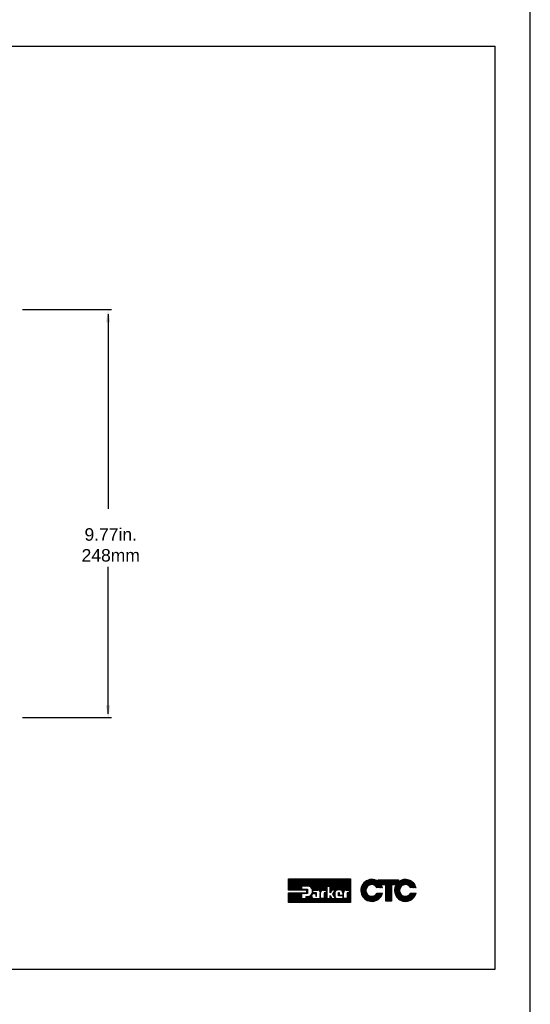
# Model space of a CAD drawing. Extents: x 183.7 to 238, y -64.4 to 9.5.
# Tile 12 of 18: x 225.7 to 238, y -40.7 to -17.1. Entities that reach past the tile are written whole.
import ezdxf

# ---------------------------------------------------------------- set-up
doc = ezdxf.new("R2010")
doc.units = 0
doc.header["$LTSCALE"] = 1.87
doc.header["$MEASUREMENT"] = 0
doc.layers.get('0').update_dxf_attribs({"linetype": 'CONTINUOUS'})
for name, color, linetype in [('dim', 5, 'CONTINUOUS'), ('prod', 6, 'CONTINUOUS'), ('UNIT', 7, 'CONTINUOUS')]:
    doc.layers.add(name, color=color, linetype=linetype)
doc.styles.add('Arial', font='ARIAL.TTF', dxfattribs={"height": 0.3})

msp = doc.modelspace()

# ---------------------------------------------------------------- linework, layer by layer
at = {"linetype": 'Continuous'}
for p, q in [((211.482, -17.711), (237.15, -17.711)), ((237.15, -39.871), (237.15, -17.711)), ((211.482, -39.871), (237.15, -39.871))]:
    msp.add_line(p, q, dxfattribs=at)
at = {"layer": 'dim', "linetype": 'Continuous'}
for p, q in [((227.95, -24.046), (225.816, -24.046)), ((227.868, -24.146), (227.868, -28.823)), ((227.868, -33.74), (227.868, -30.213)), ((227.95, -33.84), (225.816, -33.84))]:
    msp.add_line(p, q, dxfattribs=at)
for points in [[(227.818, -24.346), (227.918, -24.346), (227.868, -24.046)], [(227.818, -33.54), (227.918, -33.54), (227.868, -33.84)]]:
    msp.add_solid(points, dxfattribs=at)
at = {"layer": 'prod', "flags": 128}
msp.add_lwpolyline([(183.703, -64.355), (237.996, -64.355), (237.996, 9.533), (183.703, 9.533)], close=True, dxfattribs=at)
at = {"layer": 'UNIT'}
for p, q in [((232.199, -37.967), (232.466, -37.7)), ((232.199, -37.957), (232.456, -37.7)), ((232.199, -37.947), (232.446, -37.7)), ((232.199, -37.937), (232.436, -37.7)), ((232.199, -37.927), (232.426, -37.7)), ((232.199, -37.917), (232.416, -37.7)), ((232.199, -37.907), (232.406, -37.7)), ((232.199, -37.897), (232.396, -37.7)), ((232.199, -37.887), (232.386, -37.7)), ((232.199, -37.877), (232.376, -37.7)), ((232.199, -37.867), (232.366, -37.7)), ((232.199, -37.857), (232.356, -37.7)), ((232.199, -37.847), (232.346, -37.7)), ((232.199, -37.837), (232.336, -37.7)), ((232.199, -37.827), (232.326, -37.7)), ((232.199, -37.817), (232.316, -37.7)), ((232.199, -37.807), (232.306, -37.7)), ((232.199, -37.797), (232.296, -37.7)), ((232.199, -37.787), (232.286, -37.7)), ((232.199, -37.776), (232.275, -37.7)), ((232.199, -37.766), (232.265, -37.7)), ((232.199, -37.756), (232.255, -37.7)), ((232.199, -37.746), (232.245, -37.7)), ((232.199, -37.736), (232.235, -37.7)), ((232.199, -37.726), (232.225, -37.7)), ((232.199, -37.716), (232.215, -37.7)), ((232.199, -37.706), (232.205, -37.7)), ((232.199, -37.972), (232.199, -37.7)), ((232.199, -37.7), (233.681, -37.7)), ((232.204, -37.972), (232.476, -37.7)), ((232.214, -37.972), (232.486, -37.7)), ((232.224, -37.972), (232.496, -37.7)), ((232.234, -37.972), (232.506, -37.7)), ((232.244, -37.972), (232.517, -37.7)), ((232.254, -37.972), (232.527, -37.7)), ((232.264, -37.972), (232.537, -37.7)), ((232.274, -37.972), (232.547, -37.7)), ((232.284, -37.972), (232.557, -37.7)), ((232.294, -37.972), (232.567, -37.7)), ((232.304, -37.972), (232.577, -37.7)), ((232.314, -37.972), (232.587, -37.7)), ((232.324, -37.972), (232.597, -37.7)), ((232.334, -37.972), (232.607, -37.7)), ((232.344, -37.972), (232.617, -37.7)), ((232.355, -37.972), (232.627, -37.7)), ((232.365, -37.972), (232.637, -37.7)), ((232.375, -37.972), (232.647, -37.7)), ((232.385, -37.972), (232.657, -37.7)), ((232.395, -37.972), (232.667, -37.7)), ((232.405, -37.972), (232.677, -37.7)), ((232.415, -37.972), (232.687, -37.7)), ((232.516, -37.881), (232.697, -37.7)), ((232.526, -37.881), (232.707, -37.7)), ((232.536, -37.881), (232.717, -37.7)), ((232.546, -37.881), (232.727, -37.7)), ((232.556, -37.881), (232.737, -37.7)), ((232.566, -37.881), (232.748, -37.7)), ((232.576, -37.881), (232.758, -37.7)), ((232.586, -37.881), (232.768, -37.7)), ((232.596, -37.881), (232.778, -37.7)), ((232.606, -37.881), (232.788, -37.7)), ((232.616, -37.881), (232.798, -37.7)), ((232.626, -37.881), (232.808, -37.7)), ((232.636, -37.881), (232.818, -37.7)), ((232.646, -37.881), (232.828, -37.7)), ((232.656, -37.881), (232.838, -37.7)), ((232.666, -37.881), (232.848, -37.7)), ((232.675, -37.882), (232.858, -37.7)), ((232.684, -37.884), (232.868, -37.7)), ((232.693, -37.885), (232.878, -37.7)), ((232.701, -37.887), (232.888, -37.7)), ((232.707, -37.89), (232.898, -37.7)), ((232.714, -37.894), (232.908, -37.7)), ((232.721, -37.897), (232.918, -37.7)), ((232.727, -37.901), (232.928, -37.7)), ((232.732, -37.906), (232.938, -37.7)), ((232.737, -37.911), (232.948, -37.7)), ((232.743, -37.915), (232.958, -37.7)), ((232.747, -37.921), (232.968, -37.7)), ((232.751, -37.927), (232.978, -37.7)), ((232.755, -37.934), (232.989, -37.7)), ((232.758, -37.94), (232.999, -37.7)), ((232.761, -37.948), (233.009, -37.7)), ((232.763, -37.955), (233.019, -37.7)), ((232.765, -37.963), (233.029, -37.7)), ((232.768, -37.971), (233.039, -37.7)), ((232.77, -37.979), (233.049, -37.7)), ((232.786, -37.972), (233.059, -37.7)), ((232.796, -37.972), (233.069, -37.7)), ((232.806, -37.972), (233.079, -37.7)), ((232.816, -37.972), (233.089, -37.7)), ((232.827, -37.972), (233.099, -37.7)), ((232.837, -37.972), (233.109, -37.7)), ((232.847, -37.972), (233.119, -37.7)), ((232.857, -37.972), (233.129, -37.7)), ((232.867, -37.972), (233.139, -37.7)), ((232.877, -37.972), (233.149, -37.7)), ((232.887, -37.972), (233.159, -37.7)), ((232.897, -37.972), (233.169, -37.7)), ((232.905, -37.974), (233.179, -37.7)), ((232.914, -37.975), (233.189, -37.7)), ((232.921, -37.978), (233.199, -37.7)), ((232.927, -37.982), (233.209, -37.7)), ((232.933, -37.986), (233.22, -37.7)), ((232.938, -37.991), (233.23, -37.7)), ((232.942, -37.997), (233.24, -37.7)), ((232.946, -38.003), (233.25, -37.7)), ((232.949, -38.011), (233.26, -37.7)), ((232.95, -38.019), (233.27, -37.7)), ((233.003, -37.976), (233.28, -37.7)), ((233.016, -37.973), (233.29, -37.7)), ((233.115, -37.884), (233.3, -37.7)), ((233.125, -37.884), (233.31, -37.7)), ((233.135, -37.884), (233.32, -37.7)), ((233.145, -37.884), (233.33, -37.7)), ((233.155, -37.884), (233.34, -37.7)), ((233.165, -37.884), (233.35, -37.7)), ((233.176, -37.884), (233.36, -37.7)), ((233.186, -37.884), (233.37, -37.7)), ((233.196, -37.884), (233.38, -37.7)), ((233.197, -38.004), (233.501, -37.7)), ((233.197, -37.994), (233.491, -37.7)), ((233.197, -37.984), (233.481, -37.7)), ((233.197, -37.974), (233.471, -37.7)), ((233.197, -37.963), (233.461, -37.7)), ((233.197, -37.953), (233.451, -37.7)), ((233.197, -37.943), (233.44, -37.7)), ((233.197, -37.933), (233.43, -37.7)), ((233.197, -37.923), (233.42, -37.7)), ((233.197, -37.913), (233.41, -37.7)), ((233.197, -37.903), (233.4, -37.7)), ((233.197, -37.893), (233.39, -37.7)), ((233.238, -37.972), (233.511, -37.7)), ((233.248, -37.972), (233.521, -37.7)), ((233.258, -37.972), (233.531, -37.7)), ((233.268, -37.972), (233.541, -37.7)), ((233.278, -37.972), (233.551, -37.7)), ((233.289, -37.972), (233.561, -37.7)), ((233.299, -38.011), (233.611, -37.7)), ((233.299, -37.972), (233.571, -37.7)), ((233.309, -37.972), (233.581, -37.7)), ((233.315, -37.986), (233.601, -37.7)), ((233.319, -37.972), (233.591, -37.7)), ((233.342, -37.979), (233.621, -37.7)), ((233.357, -37.974), (233.631, -37.7)), ((233.37, -37.971), (233.641, -37.7)), ((233.381, -37.97), (233.651, -37.7)), ((233.391, -37.97), (233.661, -37.7)), ((233.401, -37.97), (233.671, -37.7)), ((233.411, -37.97), (233.681, -37.7)), ((233.421, -37.97), (233.681, -37.71)), ((233.431, -37.97), (233.681, -37.72)), ((233.439, -37.972), (233.681, -37.73)), ((233.448, -37.974), (233.681, -37.74)), ((233.456, -37.975), (233.681, -37.75)), ((233.462, -37.979), (233.681, -37.76)), ((233.468, -37.983), (233.681, -37.77)), ((233.474, -37.987), (233.681, -37.78)), ((233.48, -37.991), (233.681, -37.79)), ((233.484, -37.997), (233.681, -37.8)), ((233.488, -38.004), (233.681, -37.81)), ((233.492, -38.01), (233.681, -37.82)), ((233.681, -37.7), (233.681, -38.268)), ((233.932, -38.003), (234.216, -37.72)), ((233.932, -37.996), (234.209, -37.72)), ((233.932, -37.99), (234.202, -37.72)), ((233.932, -37.983), (234.195, -37.72)), ((233.932, -37.977), (234.189, -37.72)), ((233.932, -37.97), (234.182, -37.72)), ((233.932, -37.963), (234.175, -37.72)), ((233.933, -37.956), (234.168, -37.72)), ((233.933, -38.009), (234.221, -37.721)), ((233.934, -38.015), (234.227, -37.722)), ((233.934, -37.948), (234.16, -37.722)), ((233.935, -38.021), (234.233, -37.723)), ((233.935, -37.94), (234.152, -37.723)), ((233.936, -38.026), (234.239, -37.724)), ((233.937, -38.032), (234.244, -37.725)), ((233.937, -37.932), (234.144, -37.725)), ((233.938, -37.923), (234.136, -37.726)), ((233.94, -37.915), (234.127, -37.728)), ((233.943, -37.905), (234.118, -37.731)), ((233.947, -37.895), (234.107, -37.735)), ((233.951, -37.884), (234.096, -37.739)), ((233.954, -37.874), (234.086, -37.742)), ((233.962, -37.859), (234.072, -37.75)), ((233.971, -37.844), (234.056, -37.759)), ((233.986, -37.822), (234.035, -37.773)), ((234.097, -37.878), (234.25, -37.726)), ((234.123, -37.859), (234.256, -37.727)), ((234.135, -37.854), (234.261, -37.728)), ((234.147, -37.848), (234.266, -37.729)), ((234.157, -37.845), (234.271, -37.731)), ((234.165, -37.844), (234.276, -37.733)), ((234.173, -37.842), (234.281, -37.735)), ((234.182, -37.841), (234.286, -37.736)), ((234.189, -37.841), (234.291, -37.738)), ((234.195, -37.841), (234.296, -37.74)), ((234.201, -37.841), (234.301, -37.742)), ((234.208, -37.841), (234.305, -37.744)), ((234.214, -37.842), (234.31, -37.746)), ((234.22, -37.843), (234.314, -37.749)), ((234.225, -37.844), (234.318, -37.751)), ((234.23, -37.846), (234.322, -37.754)), ((234.235, -37.847), (234.327, -37.756)), ((234.241, -37.849), (234.331, -37.758)), ((234.246, -37.85), (234.335, -37.761)), ((234.251, -37.852), (234.339, -37.763)), ((234.255, -37.855), (234.344, -37.766)), ((234.259, -37.857), (234.392, -37.724)), ((234.263, -37.859), (234.399, -37.724)), ((234.268, -37.862), (234.405, -37.724)), ((234.272, -37.864), (234.412, -37.724)), ((234.276, -37.867), (234.419, -37.724)), ((234.28, -37.87), (234.426, -37.724)), ((234.283, -37.873), (234.432, -37.724)), ((234.287, -37.876), (234.439, -37.724)), ((234.29, -37.879), (234.446, -37.724)), ((234.294, -37.882), (234.452, -37.724)), ((234.297, -37.886), (234.459, -37.724)), ((234.301, -37.889), (234.466, -37.724)), ((234.304, -37.893), (234.472, -37.724)), ((234.306, -37.897), (234.479, -37.724)), ((234.309, -37.901), (234.486, -37.724)), ((234.312, -37.905), (234.492, -37.724)), ((234.314, -37.909), (234.499, -37.724)), ((234.317, -37.913), (234.506, -37.724)), ((234.321, -37.915), (234.513, -37.724)), ((234.328, -37.915), (234.519, -37.724)), ((234.335, -37.915), (234.526, -37.724)), ((234.341, -37.915), (234.533, -37.724)), ((234.344, -37.725), (234.345, -37.724)), ((234.344, -37.732), (234.352, -37.724)), ((234.344, -37.765), (234.385, -37.724)), ((234.344, -37.759), (234.379, -37.724)), ((234.344, -37.752), (234.372, -37.724)), ((234.344, -37.745), (234.365, -37.724)), ((234.344, -37.739), (234.359, -37.724)), ((234.344, -37.766), (234.344, -37.724)), ((234.344, -37.724), (234.837, -37.724)), ((234.348, -37.915), (234.539, -37.724)), ((234.422, -37.848), (234.546, -37.724)), ((234.429, -37.848), (234.553, -37.724)), ((234.436, -37.848), (234.559, -37.724)), ((234.442, -37.848), (234.566, -37.724)), ((234.449, -37.848), (234.573, -37.724)), ((234.456, -37.848), (234.58, -37.724)), ((234.462, -37.848), (234.586, -37.724)), ((234.469, -37.848), (234.593, -37.724)), ((234.476, -37.848), (234.6, -37.724)), ((234.482, -37.848), (234.606, -37.724)), ((234.489, -37.848), (234.613, -37.724)), ((234.496, -37.848), (234.62, -37.724)), ((234.503, -37.848), (234.626, -37.724)), ((234.509, -37.848), (234.633, -37.724)), ((234.516, -37.848), (234.64, -37.724)), ((234.523, -37.848), (234.646, -37.724)), ((234.527, -37.991), (234.794, -37.724)), ((234.527, -37.984), (234.787, -37.724)), ((234.527, -37.978), (234.78, -37.724)), ((234.527, -37.971), (234.774, -37.724)), ((234.527, -37.964), (234.767, -37.724)), ((234.527, -37.958), (234.76, -37.724)), ((234.527, -37.951), (234.754, -37.724)), ((234.527, -37.944), (234.747, -37.724)), ((234.527, -37.938), (234.74, -37.724)), ((234.527, -37.931), (234.734, -37.724)), ((234.527, -37.924), (234.727, -37.724)), ((234.527, -37.918), (234.72, -37.724)), ((234.527, -37.911), (234.713, -37.724)), ((234.527, -37.904), (234.707, -37.724)), ((234.527, -37.897), (234.7, -37.724)), ((234.527, -37.891), (234.693, -37.724)), ((234.527, -37.884), (234.687, -37.724)), ((234.527, -37.877), (234.68, -37.724)), ((234.527, -37.871), (234.673, -37.724)), ((234.527, -37.864), (234.667, -37.724)), ((234.527, -37.857), (234.66, -37.724)), ((234.527, -37.851), (234.653, -37.724)), ((234.677, -37.848), (234.8, -37.724)), ((234.683, -37.848), (234.807, -37.724)), ((234.69, -37.848), (234.814, -37.724)), ((234.697, -37.848), (234.821, -37.724)), ((234.703, -37.848), (234.827, -37.724)), ((234.71, -37.848), (234.834, -37.724)), ((234.717, -37.848), (234.837, -37.728)), ((234.723, -37.848), (234.837, -37.735)), ((234.73, -37.848), (234.837, -37.741)), ((234.737, -37.848), (234.837, -37.748)), ((234.74, -37.986), (235.006, -37.719)), ((234.74, -37.979), (235, -37.719)), ((234.74, -37.972), (234.993, -37.719)), ((234.74, -37.992), (235.012, -37.72)), ((234.741, -37.998), (235.019, -37.72)), ((234.741, -37.965), (234.985, -37.72)), ((234.741, -38.004), (235.025, -37.721)), ((234.741, -37.957), (234.978, -37.721)), ((234.742, -38.011), (235.031, -37.721)), ((234.742, -38.017), (235.037, -37.722)), ((234.742, -37.95), (234.97, -37.722)), ((234.743, -38.023), (235.043, -37.722)), ((234.743, -37.942), (234.963, -37.722)), ((234.744, -37.935), (234.956, -37.723)), ((234.744, -38.028), (235.049, -37.724)), ((234.744, -37.848), (234.837, -37.755)), ((234.745, -38.034), (235.054, -37.725)), ((234.746, -37.926), (234.947, -37.725)), ((234.748, -37.917), (234.937, -37.728)), ((234.75, -37.848), (234.837, -37.762)), ((234.751, -37.908), (234.928, -37.73)), ((234.754, -37.898), (234.919, -37.733)), ((234.756, -37.889), (234.909, -37.736)), ((234.757, -37.848), (234.837, -37.768)), ((234.762, -37.876), (234.896, -37.742)), ((234.764, -37.848), (234.837, -37.775)), ((234.768, -37.863), (234.884, -37.748)), ((234.77, -37.848), (234.85, -37.768)), ((234.775, -37.85), (234.871, -37.754)), ((234.837, -37.724), (234.837, -37.777)), ((234.913, -37.872), (235.06, -37.726)), ((234.935, -37.858), (235.065, -37.727)), ((234.947, -37.852), (235.07, -37.729)), ((234.959, -37.847), (235.076, -37.73)), ((234.967, -37.845), (235.081, -37.731)), ((234.976, -37.843), (235.086, -37.733)), ((234.984, -37.842), (235.091, -37.735)), ((234.992, -37.84), (235.096, -37.737)), ((234.999, -37.841), (235.1, -37.739)), ((235.005, -37.841), (235.105, -37.741)), ((235.011, -37.841), (235.11, -37.743)), ((235.018, -37.842), (235.114, -37.745)), ((235.024, -37.842), (235.119, -37.747)), ((235.03, -37.843), (235.124, -37.749)), ((235.035, -37.845), (235.128, -37.751)), ((235.04, -37.846), (235.132, -37.754)), ((235.045, -37.848), (235.136, -37.757)), ((235.05, -37.849), (235.14, -37.759)), ((235.056, -37.851), (235.144, -37.762)), ((235.06, -37.853), (235.148, -37.764)), ((235.064, -37.855), (235.153, -37.767)), ((235.069, -37.858), (235.157, -37.77)), ((235.073, -37.86), (235.161, -37.772)), ((235.077, -37.862), (235.164, -37.775)), ((235.082, -37.865), (235.168, -37.778)), ((235.086, -37.867), (235.171, -37.782)), ((235.089, -37.871), (235.175, -37.785)), ((235.093, -37.874), (235.178, -37.788)), ((235.096, -37.877), (235.182, -37.791)), ((235.1, -37.88), (235.185, -37.794)), ((235.103, -37.883), (235.189, -37.798)), ((235.107, -37.887), (235.193, -37.801)), ((235.11, -37.89), (235.196, -37.804)), ((235.113, -37.894), (235.199, -37.808)), ((235.115, -37.898), (235.202, -37.812)), ((235.118, -37.902), (235.205, -37.815)), ((235.121, -37.906), (235.207, -37.819)), ((235.123, -37.91), (235.21, -37.823)), ((232.633, -37.972), (232.199, -37.972)), ((232.199, -38.268), (232.429, -38.038)), ((232.199, -38.259), (232.419, -38.038)), ((232.199, -38.248), (232.409, -38.038)), ((232.199, -38.238), (232.399, -38.038)), ((232.199, -38.228), (232.389, -38.038)), ((232.199, -38.218), (232.379, -38.038)), ((232.199, -38.208), (232.369, -38.038)), ((232.199, -38.198), (232.359, -38.038)), ((232.199, -38.188), (232.349, -38.038)), ((232.199, -38.178), (232.339, -38.038)), ((232.199, -38.168), (232.329, -38.038)), ((232.199, -38.158), (232.319, -38.038)), ((232.199, -38.148), (232.308, -38.038)), ((232.199, -38.138), (232.298, -38.038)), ((232.199, -38.128), (232.288, -38.038)), ((232.199, -38.118), (232.278, -38.038)), ((232.199, -38.108), (232.268, -38.038)), ((232.199, -38.098), (232.258, -38.038)), ((232.199, -38.088), (232.248, -38.038)), ((232.199, -38.078), (232.238, -38.038)), ((232.199, -38.068), (232.228, -38.038)), ((232.199, -38.058), (232.218, -38.038)), ((232.199, -38.048), (232.208, -38.038)), ((232.199, -38.268), (232.199, -38.038)), ((232.199, -38.038), (232.633, -38.038)), ((232.209, -38.268), (232.439, -38.038)), ((232.219, -38.268), (232.449, -38.038)), ((232.229, -38.268), (232.459, -38.038)), ((232.239, -38.268), (232.469, -38.038)), ((232.249, -38.268), (232.479, -38.038)), ((232.259, -38.268), (232.489, -38.038)), ((232.269, -38.268), (232.499, -38.038)), ((232.279, -38.268), (232.509, -38.038)), ((232.289, -38.268), (232.519, -38.038)), ((232.299, -38.268), (232.51, -38.058)), ((232.425, -37.972), (232.51, -37.887)), ((232.435, -37.972), (232.51, -37.897)), ((232.445, -37.972), (232.51, -37.907)), ((232.455, -37.972), (232.51, -37.917)), ((232.465, -37.972), (232.51, -37.927)), ((232.475, -37.972), (232.51, -37.938)), ((232.485, -37.972), (232.51, -37.948)), ((232.495, -37.972), (232.512, -37.955)), ((232.505, -37.972), (232.522, -37.955)), ((232.51, -37.881), (232.51, -37.955)), ((232.669, -37.881), (232.51, -37.881)), ((232.51, -37.955), (232.649, -37.955)), ((232.51, -38.056), (232.51, -38.179)), ((232.649, -38.056), (232.51, -38.056)), ((232.512, -38.056), (232.529, -38.038)), ((232.515, -37.972), (232.532, -37.955)), ((232.522, -38.056), (232.539, -38.038)), ((232.525, -37.972), (232.542, -37.955)), ((232.532, -38.056), (232.549, -38.038)), ((232.535, -37.972), (232.552, -37.955)), ((232.542, -38.056), (232.56, -38.038)), ((232.545, -37.972), (232.562, -37.955)), ((232.552, -38.056), (232.57, -38.038)), ((232.555, -37.972), (232.572, -37.955)), ((232.562, -38.056), (232.58, -38.038)), ((232.565, -37.972), (232.582, -37.955)), ((232.571, -38.268), (232.799, -38.04)), ((232.572, -38.056), (232.59, -38.038)), ((232.575, -37.972), (232.592, -37.955)), ((232.582, -38.056), (232.6, -38.038)), ((232.586, -37.972), (232.602, -37.955)), ((232.592, -38.056), (232.61, -38.038)), ((232.596, -37.972), (232.612, -37.955)), ((232.602, -38.056), (232.62, -38.038)), ((232.606, -37.972), (232.622, -37.955)), ((232.612, -38.056), (232.63, -38.038)), ((232.616, -37.972), (232.632, -37.955)), ((232.622, -38.056), (232.649, -38.029)), ((232.626, -37.972), (232.642, -37.955)), ((232.632, -38.056), (232.649, -38.039)), ((232.633, -37.975), (232.649, -37.959)), ((232.633, -37.985), (232.649, -37.969)), ((232.633, -38.038), (232.633, -37.972)), ((232.633, -37.995), (232.649, -37.979)), ((232.633, -38.005), (232.649, -37.989)), ((232.633, -38.015), (232.649, -37.999)), ((232.633, -38.025), (232.649, -38.009)), ((232.633, -38.035), (232.649, -38.019)), ((232.642, -38.056), (232.649, -38.049)), ((232.649, -37.955), (232.649, -38.056)), ((232.75, -38.078), (232.789, -38.04)), ((232.762, -38.057), (232.779, -38.04)), ((232.765, -38.043), (232.777, -38.032)), ((232.768, -38.031), (232.777, -38.021)), ((232.77, -37.988), (232.777, -37.981)), ((232.771, -37.998), (232.777, -37.991)), ((232.771, -38.008), (232.777, -38.001)), ((232.771, -38.018), (232.777, -38.011)), ((232.777, -38.04), (232.777, -37.972)), ((232.777, -37.972), (232.897, -37.972)), ((232.866, -38.04), (232.777, -38.04)), ((232.788, -38.061), (232.809, -38.04)), ((232.8, -38.059), (232.819, -38.04)), ((232.812, -38.056), (232.851, -38.056)), ((232.813, -38.056), (232.829, -38.04)), ((232.823, -38.056), (232.839, -38.04)), ((232.833, -38.056), (232.849, -38.04)), ((232.843, -38.056), (232.859, -38.04)), ((232.851, -38.058), (232.866, -38.043)), ((232.851, -38.068), (232.866, -38.053)), ((232.851, -38.056), (232.851, -38.116)), ((232.866, -38.116), (232.866, -38.04)), ((232.952, -38.028), (232.971, -38.009)), ((232.952, -38.038), (232.968, -38.021)), ((232.952, -38.027), (232.952, -38.179)), ((232.952, -38.048), (232.967, -38.033)), ((232.952, -38.058), (232.967, -38.043)), ((232.952, -38.068), (232.967, -38.053)), ((232.967, -38.179), (232.967, -38.028)), ((233.023, -37.972), (233.101, -37.972)), ((233.027, -37.972), (233.113, -37.887)), ((233.037, -37.972), (233.113, -37.897)), ((233.047, -37.972), (233.113, -37.907)), ((233.053, -38.098), (233.113, -38.037)), ((233.053, -38.047), (233.06, -38.04)), ((233.053, -38.077), (233.09, -38.04)), ((233.053, -38.057), (233.07, -38.04)), ((233.053, -38.088), (233.1, -38.04)), ((233.053, -38.067), (233.08, -38.04)), ((233.053, -38.04), (233.053, -38.179)), ((233.101, -38.04), (233.053, -38.04)), ((233.053, -38.108), (233.113, -38.047)), ((233.053, -38.118), (233.113, -38.057)), ((233.058, -37.972), (233.113, -37.917)), ((233.068, -37.972), (233.113, -37.927)), ((233.078, -37.972), (233.113, -37.937)), ((233.088, -37.972), (233.113, -37.947)), ((233.098, -37.972), (233.113, -37.957)), ((233.101, -37.979), (233.113, -37.967)), ((233.101, -37.972), (233.101, -38.04)), ((233.101, -37.989), (233.113, -37.977)), ((233.101, -37.999), (233.113, -37.987)), ((233.101, -38.009), (233.113, -37.997)), ((233.101, -38.019), (233.113, -38.007)), ((233.101, -38.029), (233.113, -38.017)), ((233.101, -38.039), (233.113, -38.027)), ((233.113, -37.884), (233.113, -38.179)), ((233.197, -37.884), (233.113, -37.884)), ((233.197, -38.043), (233.197, -37.884)), ((233.234, -37.972), (233.197, -38.043)), ((233.197, -38.014), (233.23, -37.981)), ((233.197, -38.024), (233.218, -38.002)), ((233.197, -38.034), (233.207, -38.023)), ((233.323, -37.972), (233.234, -37.972)), ((233.262, -38.074), (233.323, -37.972)), ((233.264, -38.077), (233.306, -38.035)), ((233.268, -38.083), (233.305, -38.046)), ((233.269, -38.062), (233.308, -38.023)), ((233.272, -38.089), (233.305, -38.056)), ((233.284, -38.037), (233.315, -38.006)), ((233.305, -38.039), (233.305, -38.106)), ((233.43, -37.97), (233.388, -37.97)), ((233.398, -38.043), (233.406, -38.035)), ((233.398, -38.109), (233.398, -38.035)), ((233.398, -38.035), (233.412, -38.035)), ((233.398, -38.053), (233.412, -38.04)), ((233.398, -38.063), (233.412, -38.05)), ((233.412, -38.035), (233.412, -38.099)), ((233.495, -38.017), (233.681, -37.83)), ((233.497, -38.025), (233.681, -37.84)), ((233.499, -38.033), (233.519, -38.012)), ((233.5, -38.042), (233.517, -38.025)), ((233.5, -38.052), (233.515, -38.037)), ((233.5, -38.04), (233.5, -38.099)), ((233.5, -38.062), (233.515, -38.047)), ((233.5, -38.072), (233.515, -38.057)), ((233.515, -38.179), (233.515, -38.036)), ((233.555, -37.977), (233.681, -37.85)), ((233.567, -37.974), (233.681, -37.86)), ((233.579, -37.972), (233.649, -37.972)), ((233.58, -37.972), (233.681, -37.87)), ((233.59, -37.972), (233.681, -37.88)), ((233.6, -37.972), (233.681, -37.891)), ((233.601, -38.091), (233.681, -38.011)), ((233.601, -38.101), (233.681, -38.021)), ((233.601, -38.111), (233.681, -38.031)), ((233.601, -38.041), (233.602, -38.04)), ((233.601, -38.051), (233.612, -38.04)), ((233.601, -38.081), (233.642, -38.04)), ((233.601, -38.071), (233.632, -38.04)), ((233.601, -38.061), (233.622, -38.04)), ((233.601, -38.04), (233.601, -38.179)), ((233.649, -38.04), (233.601, -38.04)), ((233.601, -38.121), (233.681, -38.041)), ((233.601, -38.131), (233.681, -38.051)), ((233.61, -37.972), (233.681, -37.901)), ((233.62, -37.972), (233.681, -37.911)), ((233.63, -37.972), (233.681, -37.921)), ((233.64, -37.972), (233.681, -37.931)), ((233.649, -37.973), (233.681, -37.941)), ((233.649, -37.983), (233.681, -37.951)), ((233.649, -37.993), (233.681, -37.961)), ((233.649, -38.003), (233.681, -37.971)), ((233.649, -37.972), (233.649, -38.04)), ((233.649, -38.013), (233.681, -37.981)), ((233.649, -38.024), (233.681, -37.991)), ((233.649, -38.034), (233.681, -38.001)), ((233.938, -38.038), (234.095, -37.881)), ((233.939, -38.043), (234.073, -37.91)), ((233.94, -38.049), (234.066, -37.923)), ((233.942, -38.054), (234.06, -37.935)), ((233.943, -38.059), (234.058, -37.944)), ((233.945, -38.064), (234.056, -37.953)), ((233.947, -38.069), (234.054, -37.962)), ((233.949, -38.074), (234.053, -37.969)), ((233.951, -38.078), (234.053, -37.976)), ((233.952, -38.083), (234.053, -37.983)), ((233.954, -38.088), (234.053, -37.989)), ((233.956, -38.093), (234.053, -37.996)), ((233.958, -38.097), (234.054, -38.002)), ((233.961, -38.102), (234.055, -38.007)), ((233.963, -38.106), (234.057, -38.013)), ((233.966, -38.11), (234.058, -38.018)), ((233.968, -38.114), (234.059, -38.023)), ((233.971, -38.119), (234.061, -38.029)), ((233.973, -38.123), (234.063, -38.033)), ((233.976, -38.127), (234.065, -38.038)), ((233.978, -38.131), (234.067, -38.042)), ((233.981, -38.135), (234.069, -38.047)), ((233.984, -38.139), (234.071, -38.051)), ((233.987, -38.142), (234.074, -38.056)), ((234.139, -38.238), (234.33, -38.048)), ((234.145, -38.239), (234.336, -38.048)), ((234.151, -38.24), (234.343, -38.048)), ((234.157, -38.241), (234.35, -38.048)), ((234.162, -38.242), (234.356, -38.048)), ((234.168, -38.243), (234.363, -38.048)), ((234.174, -38.244), (234.37, -38.048)), ((234.181, -38.243), (234.376, -38.048)), ((234.187, -38.243), (234.383, -38.048)), ((234.194, -38.243), (234.39, -38.048)), ((234.201, -38.243), (234.396, -38.048)), ((234.208, -38.243), (234.403, -38.048)), ((234.214, -38.243), (234.41, -38.048)), ((234.222, -38.243), (234.417, -38.048)), ((234.23, -38.241), (234.423, -38.048)), ((234.238, -38.24), (234.43, -38.048)), ((234.246, -38.238), (234.437, -38.048)), ((234.254, -38.237), (234.443, -38.048)), ((234.263, -38.235), (234.447, -38.051)), ((234.311, -38.06), (234.323, -38.048)), ((234.448, -37.915), (234.319, -37.915)), ((234.319, -38.048), (234.448, -38.048)), ((234.355, -37.915), (234.421, -37.849)), ((234.361, -37.915), (234.423, -37.854)), ((234.368, -37.915), (234.425, -37.858)), ((234.375, -37.915), (234.428, -37.862)), ((234.381, -37.915), (234.43, -37.867)), ((234.388, -37.915), (234.432, -37.871)), ((234.395, -37.915), (234.434, -37.876)), ((234.402, -37.915), (234.436, -37.881)), ((234.408, -37.915), (234.438, -37.885)), ((234.415, -37.915), (234.44, -37.89)), ((234.527, -37.848), (234.42, -37.848)), ((234.422, -37.915), (234.442, -37.895)), ((234.428, -37.915), (234.444, -37.9)), ((234.435, -37.915), (234.445, -37.905)), ((234.442, -37.915), (234.447, -37.91)), ((234.527, -38.239), (234.527, -37.848)), ((234.527, -37.998), (234.67, -37.854)), ((234.527, -38.005), (234.67, -37.861)), ((234.527, -38.011), (234.67, -37.868)), ((234.527, -38.018), (234.67, -37.874)), ((234.527, -38.025), (234.67, -37.881)), ((234.527, -38.031), (234.67, -37.888)), ((234.527, -38.038), (234.67, -37.894)), ((234.527, -38.045), (234.67, -37.901)), ((234.527, -38.051), (234.67, -37.908)), ((234.527, -38.058), (234.67, -37.915)), ((234.527, -38.065), (234.67, -37.921)), ((234.527, -38.072), (234.67, -37.928)), ((234.527, -38.078), (234.67, -37.935)), ((234.527, -38.085), (234.67, -37.941)), ((234.527, -38.092), (234.67, -37.948)), ((234.527, -38.098), (234.67, -37.955)), ((234.527, -38.105), (234.67, -37.961)), ((234.527, -38.112), (234.67, -37.968)), ((234.527, -38.118), (234.67, -37.975)), ((234.527, -38.125), (234.67, -37.982)), ((234.527, -38.132), (234.67, -37.988)), ((234.527, -38.138), (234.67, -37.995)), ((234.527, -38.145), (234.67, -38.002)), ((234.527, -38.152), (234.67, -38.008)), ((234.527, -38.159), (234.67, -38.015)), ((234.527, -38.165), (234.67, -38.022)), ((234.527, -38.172), (234.67, -38.028)), ((234.527, -38.179), (234.67, -38.035)), ((234.527, -38.185), (234.67, -38.042)), ((234.527, -38.192), (234.67, -38.048)), ((234.527, -38.199), (234.67, -38.055)), ((234.67, -37.848), (234.67, -38.239)), ((234.776, -37.848), (234.67, -37.848)), ((234.747, -38.039), (234.893, -37.892)), ((234.748, -38.044), (234.879, -37.914)), ((234.749, -38.05), (234.872, -37.927)), ((234.75, -38.055), (234.868, -37.938)), ((234.752, -38.061), (234.866, -37.947)), ((234.753, -38.066), (234.864, -37.955)), ((234.755, -38.071), (234.862, -37.964)), ((234.757, -38.075), (234.861, -37.971)), ((234.759, -38.08), (234.861, -37.978)), ((234.761, -38.085), (234.861, -37.985)), ((234.763, -38.089), (234.861, -37.991)), ((234.765, -38.094), (234.861, -37.998)), ((234.767, -38.099), (234.863, -38.003)), ((234.769, -38.103), (234.864, -38.009)), ((234.772, -38.108), (234.865, -38.014)), ((234.774, -38.112), (234.866, -38.02)), ((234.777, -38.116), (234.868, -38.025)), ((234.78, -38.12), (234.869, -38.03)), ((234.782, -38.124), (234.871, -38.035)), ((234.785, -38.128), (234.874, -38.039)), ((234.788, -38.132), (234.876, -38.044)), ((234.79, -38.136), (234.878, -38.048)), ((234.793, -38.14), (234.88, -38.053)), ((234.796, -38.144), (234.883, -38.057)), ((234.949, -38.239), (235.14, -38.048)), ((234.955, -38.239), (235.146, -38.048)), ((234.961, -38.24), (235.153, -38.048)), ((234.966, -38.241), (235.16, -38.048)), ((234.972, -38.242), (235.166, -38.048)), ((234.978, -38.243), (235.173, -38.048)), ((234.984, -38.243), (235.18, -38.048)), ((234.99, -38.244), (235.187, -38.048)), ((234.997, -38.244), (235.193, -38.048)), ((235.004, -38.244), (235.2, -38.048)), ((235.011, -38.243), (235.207, -38.048)), ((235.018, -38.243), (235.213, -38.048)), ((235.025, -38.243), (235.22, -38.048)), ((235.032, -38.243), (235.227, -38.048)), ((235.04, -38.241), (235.233, -38.048)), ((235.048, -38.239), (235.24, -38.048)), ((235.057, -38.238), (235.247, -38.048)), ((235.065, -38.236), (235.253, -38.048)), ((235.074, -38.234), (235.254, -38.054)), ((235.115, -38.066), (235.133, -38.048)), ((235.126, -37.914), (235.213, -37.827)), ((235.256, -37.915), (235.127, -37.915)), ((235.127, -38.048), (235.256, -38.048)), ((235.131, -37.915), (235.216, -37.83)), ((235.138, -37.915), (235.219, -37.834)), ((235.145, -37.915), (235.222, -37.838)), ((235.151, -37.915), (235.224, -37.842)), ((235.158, -37.915), (235.227, -37.847)), ((235.165, -37.915), (235.229, -37.851)), ((235.171, -37.915), (235.232, -37.855)), ((235.178, -37.915), (235.234, -37.86)), ((235.185, -37.915), (235.236, -37.864)), ((235.192, -37.915), (235.239, -37.868)), ((235.198, -37.915), (235.241, -37.873)), ((235.205, -37.915), (235.243, -37.877)), ((235.212, -37.915), (235.245, -37.882)), ((235.218, -37.915), (235.246, -37.887)), ((235.225, -37.915), (235.248, -37.892)), ((235.232, -37.915), (235.25, -37.897)), ((235.238, -37.915), (235.252, -37.902)), ((235.245, -37.915), (235.253, -37.907)), ((235.252, -37.915), (235.255, -37.912)), ((233.681, -38.268), (232.199, -38.268)), ((232.309, -38.268), (232.51, -38.068)), ((232.319, -38.268), (232.51, -38.078)), ((232.33, -38.268), (232.51, -38.088)), ((232.34, -38.268), (232.51, -38.098)), ((232.35, -38.268), (232.51, -38.108)), ((232.36, -38.268), (232.51, -38.118)), ((232.37, -38.268), (232.51, -38.128)), ((232.38, -38.268), (232.51, -38.138)), ((232.39, -38.268), (232.51, -38.148)), ((232.4, -38.268), (232.51, -38.158)), ((232.41, -38.268), (232.51, -38.169)), ((232.42, -38.268), (232.51, -38.179)), ((232.43, -38.268), (232.519, -38.179)), ((232.44, -38.268), (232.529, -38.179)), ((232.45, -38.268), (232.539, -38.179)), ((232.46, -38.268), (232.549, -38.179)), ((232.47, -38.268), (232.559, -38.179)), ((232.48, -38.268), (232.569, -38.179)), ((232.49, -38.268), (232.579, -38.179)), ((232.5, -38.268), (232.589, -38.179)), ((232.51, -38.268), (232.599, -38.179)), ((232.51, -38.179), (232.623, -38.179)), ((232.52, -38.268), (232.609, -38.179)), ((232.53, -38.268), (232.619, -38.179)), ((232.54, -38.268), (232.687, -38.121)), ((232.55, -38.268), (232.7, -38.118)), ((232.561, -38.268), (232.723, -38.106)), ((232.581, -38.268), (232.758, -38.091)), ((232.591, -38.268), (232.753, -38.106)), ((232.601, -38.268), (232.752, -38.117)), ((232.611, -38.268), (232.752, -38.127)), ((232.621, -38.268), (232.754, -38.135)), ((232.623, -38.175), (232.674, -38.124)), ((232.623, -38.165), (232.663, -38.126)), ((232.623, -38.155), (232.652, -38.126)), ((232.623, -38.145), (232.642, -38.126)), ((232.623, -38.135), (232.632, -38.126)), ((232.623, -38.179), (232.623, -38.126)), ((232.623, -38.126), (232.659, -38.126)), ((232.631, -38.268), (232.757, -38.142)), ((232.641, -38.268), (232.759, -38.15)), ((232.651, -38.268), (232.764, -38.155)), ((232.659, -38.126), (232.671, -38.125)), ((232.661, -38.268), (232.769, -38.16)), ((232.671, -38.268), (232.774, -38.165)), ((232.681, -38.268), (232.78, -38.17)), ((232.691, -38.268), (232.787, -38.173)), ((232.701, -38.268), (232.794, -38.175)), ((232.711, -38.268), (232.801, -38.178)), ((232.721, -38.268), (232.811, -38.179)), ((232.731, -38.268), (232.821, -38.179)), ((232.741, -38.268), (232.831, -38.179)), ((232.751, -38.268), (232.841, -38.179)), ((232.761, -38.268), (232.851, -38.179)), ((232.771, -38.268), (232.861, -38.179)), ((232.781, -38.268), (232.871, -38.179)), ((232.791, -38.268), (232.881, -38.179)), ((232.802, -38.268), (232.891, -38.179)), ((232.802, -38.179), (232.952, -38.179)), ((232.812, -38.268), (232.901, -38.179)), ((232.822, -38.268), (232.911, -38.179)), ((232.832, -38.268), (232.921, -38.179)), ((232.842, -38.268), (232.931, -38.179)), ((232.851, -38.078), (232.866, -38.063)), ((232.851, -38.088), (232.866, -38.073)), ((232.851, -38.098), (232.866, -38.083)), ((232.851, -38.108), (232.866, -38.093)), ((232.851, -38.116), (232.866, -38.116)), ((232.852, -38.268), (232.941, -38.179)), ((232.853, -38.116), (232.866, -38.103)), ((232.862, -38.268), (232.951, -38.179)), ((232.863, -38.116), (232.866, -38.113)), ((232.872, -38.268), (232.967, -38.173)), ((232.882, -38.268), (232.971, -38.179)), ((232.892, -38.268), (232.981, -38.179)), ((232.902, -38.268), (232.991, -38.179)), ((232.912, -38.268), (233.001, -38.179)), ((232.922, -38.268), (233.011, -38.179)), ((232.932, -38.268), (233.021, -38.179)), ((232.942, -38.268), (233.031, -38.179)), ((232.952, -38.078), (232.967, -38.063)), ((232.952, -38.088), (232.967, -38.073)), ((232.952, -38.098), (232.967, -38.083)), ((232.952, -38.108), (232.967, -38.093)), ((232.952, -38.118), (232.967, -38.103)), ((232.952, -38.128), (232.967, -38.113)), ((232.952, -38.138), (232.967, -38.123)), ((232.952, -38.148), (232.967, -38.133)), ((232.952, -38.158), (232.967, -38.143)), ((232.952, -38.168), (232.967, -38.153)), ((232.952, -38.178), (232.967, -38.163)), ((232.952, -38.268), (233.041, -38.179)), ((232.962, -38.268), (233.051, -38.179)), ((233.053, -38.179), (232.967, -38.179)), ((232.972, -38.268), (233.113, -38.128)), ((232.982, -38.268), (233.113, -38.138)), ((232.992, -38.268), (233.113, -38.148)), ((233.002, -38.268), (233.113, -38.158)), ((233.012, -38.268), (233.113, -38.168)), ((233.022, -38.268), (233.113, -38.178)), ((233.033, -38.268), (233.121, -38.179)), ((233.043, -38.268), (233.131, -38.179)), ((233.053, -38.128), (233.113, -38.067)), ((233.053, -38.138), (233.113, -38.078)), ((233.053, -38.148), (233.113, -38.088)), ((233.053, -38.158), (233.113, -38.098)), ((233.053, -38.168), (233.113, -38.108)), ((233.053, -38.178), (233.113, -38.118)), ((233.053, -38.268), (233.141, -38.179)), ((233.063, -38.268), (233.152, -38.179)), ((233.073, -38.268), (233.162, -38.179)), ((233.083, -38.268), (233.172, -38.179)), ((233.093, -38.268), (233.182, -38.179)), ((233.103, -38.268), (233.192, -38.179)), ((233.113, -38.268), (233.223, -38.158)), ((233.113, -38.179), (233.197, -38.179)), ((233.123, -38.268), (233.227, -38.165)), ((233.133, -38.268), (233.23, -38.171)), ((233.143, -38.268), (233.233, -38.178)), ((233.153, -38.268), (233.242, -38.179)), ((233.163, -38.268), (233.252, -38.179)), ((233.173, -38.268), (233.262, -38.179)), ((233.183, -38.268), (233.272, -38.179)), ((233.193, -38.268), (233.282, -38.179)), ((233.197, -38.179), (233.197, -38.106)), ((233.197, -38.106), (233.234, -38.179)), ((233.197, -38.114), (233.199, -38.111)), ((233.197, -38.124), (233.203, -38.118)), ((233.197, -38.134), (233.206, -38.125)), ((233.197, -38.144), (233.21, -38.131)), ((233.197, -38.154), (233.213, -38.138)), ((233.197, -38.164), (233.216, -38.145)), ((233.197, -38.174), (233.22, -38.151)), ((233.203, -38.268), (233.292, -38.179)), ((233.213, -38.268), (233.302, -38.179)), ((233.223, -38.268), (233.312, -38.179)), ((233.233, -38.268), (233.322, -38.179)), ((233.234, -38.179), (233.328, -38.179)), ((233.243, -38.268), (233.343, -38.169)), ((233.253, -38.268), (233.349, -38.173)), ((233.328, -38.179), (233.262, -38.074)), ((233.264, -38.268), (233.357, -38.175)), ((233.274, -38.268), (233.365, -38.177)), ((233.276, -38.096), (233.305, -38.066)), ((233.279, -38.102), (233.305, -38.076)), ((233.283, -38.108), (233.305, -38.086)), ((233.284, -38.268), (233.374, -38.178)), ((233.287, -38.114), (233.305, -38.096)), ((233.291, -38.12), (233.305, -38.106)), ((233.294, -38.268), (233.382, -38.179)), ((233.295, -38.126), (233.307, -38.114)), ((233.299, -38.133), (233.309, -38.123)), ((233.303, -38.139), (233.31, -38.131)), ((233.304, -38.268), (233.393, -38.179)), ((233.306, -38.145), (233.314, -38.138)), ((233.31, -38.151), (233.318, -38.144)), ((233.314, -38.157), (233.322, -38.15)), ((233.314, -38.268), (233.403, -38.179)), ((233.318, -38.164), (233.326, -38.156)), ((233.322, -38.17), (233.331, -38.161)), ((233.324, -38.268), (233.413, -38.179)), ((233.326, -38.176), (233.337, -38.165)), ((233.334, -38.268), (233.423, -38.179)), ((233.344, -38.268), (233.433, -38.179)), ((233.354, -38.268), (233.443, -38.179)), ((233.364, -38.268), (233.453, -38.179)), ((233.374, -38.268), (233.463, -38.179)), ((233.379, -38.179), (233.5, -38.179)), ((233.384, -38.268), (233.473, -38.179)), ((233.394, -38.268), (233.483, -38.179)), ((233.398, -38.073), (233.412, -38.06)), ((233.398, -38.083), (233.412, -38.07)), ((233.398, -38.094), (233.412, -38.08)), ((233.398, -38.104), (233.412, -38.09)), ((233.5, -38.109), (233.398, -38.109)), ((233.402, -38.109), (233.412, -38.099)), ((233.404, -38.268), (233.493, -38.179)), ((233.412, -38.109), (233.422, -38.099)), ((233.412, -38.099), (233.5, -38.099)), ((233.414, -38.268), (233.515, -38.168)), ((233.422, -38.109), (233.432, -38.099)), ((233.424, -38.268), (233.515, -38.178)), ((233.433, -38.109), (233.442, -38.099)), ((233.434, -38.268), (233.523, -38.179)), ((233.443, -38.109), (233.452, -38.099)), ((233.444, -38.268), (233.533, -38.179)), ((233.453, -38.109), (233.462, -38.099)), ((233.454, -38.268), (233.543, -38.179)), ((233.463, -38.109), (233.473, -38.099)), ((233.464, -38.268), (233.553, -38.179)), ((233.473, -38.109), (233.483, -38.099)), ((233.474, -38.268), (233.563, -38.179)), ((233.483, -38.109), (233.493, -38.099)), ((233.484, -38.268), (233.573, -38.179)), ((233.493, -38.109), (233.515, -38.087)), ((233.495, -38.268), (233.583, -38.179)), ((233.5, -38.082), (233.515, -38.067)), ((233.5, -38.092), (233.515, -38.077)), ((233.5, -38.112), (233.515, -38.098)), ((233.5, -38.122), (233.515, -38.108)), ((233.5, -38.109), (233.5, -38.179)), ((233.5, -38.132), (233.515, -38.118)), ((233.5, -38.142), (233.515, -38.128)), ((233.5, -38.153), (233.515, -38.138)), ((233.5, -38.163), (233.515, -38.148)), ((233.5, -38.173), (233.515, -38.158)), ((233.505, -38.268), (233.593, -38.179)), ((233.515, -38.268), (233.681, -38.101)), ((233.601, -38.179), (233.515, -38.179)), ((233.525, -38.268), (233.681, -38.111)), ((233.535, -38.268), (233.681, -38.122)), ((233.545, -38.268), (233.681, -38.132)), ((233.555, -38.268), (233.681, -38.142)), ((233.565, -38.268), (233.681, -38.152)), ((233.575, -38.268), (233.681, -38.162)), ((233.585, -38.268), (233.681, -38.172)), ((233.595, -38.268), (233.681, -38.182)), ((233.601, -38.141), (233.681, -38.061)), ((233.601, -38.151), (233.681, -38.071)), ((233.601, -38.161), (233.681, -38.081)), ((233.601, -38.171), (233.681, -38.091)), ((233.605, -38.268), (233.681, -38.192)), ((233.615, -38.268), (233.681, -38.202)), ((233.625, -38.268), (233.681, -38.212)), ((233.635, -38.268), (233.681, -38.222)), ((233.645, -38.268), (233.681, -38.232)), ((233.655, -38.268), (233.681, -38.242)), ((233.665, -38.268), (233.681, -38.252)), ((233.675, -38.268), (233.681, -38.262)), ((233.99, -38.146), (234.076, -38.06)), ((233.993, -38.15), (234.079, -38.064)), ((233.996, -38.153), (234.082, -38.067)), ((233.999, -38.157), (234.085, -38.071)), ((234.002, -38.161), (234.088, -38.075)), ((234.006, -38.164), (234.091, -38.078)), ((234.009, -38.168), (234.094, -38.082)), ((234.012, -38.171), (234.098, -38.085)), ((234.016, -38.174), (234.102, -38.088)), ((234.019, -38.177), (234.105, -38.091)), ((234.023, -38.18), (234.109, -38.094)), ((234.027, -38.183), (234.113, -38.097)), ((234.03, -38.186), (234.117, -38.1)), ((234.034, -38.189), (234.121, -38.103)), ((234.038, -38.192), (234.125, -38.105)), ((234.041, -38.195), (234.13, -38.107)), ((234.045, -38.198), (234.134, -38.109)), ((234.049, -38.201), (234.139, -38.111)), ((234.054, -38.203), (234.144, -38.113)), ((234.058, -38.205), (234.148, -38.115)), ((234.062, -38.208), (234.153, -38.117)), ((234.067, -38.21), (234.159, -38.118)), ((234.071, -38.213), (234.164, -38.119)), ((234.075, -38.215), (234.17, -38.12)), ((234.079, -38.218), (234.176, -38.121)), ((234.084, -38.22), (234.181, -38.122)), ((234.088, -38.222), (234.188, -38.123)), ((234.093, -38.224), (234.195, -38.122)), ((234.098, -38.225), (234.202, -38.122)), ((234.103, -38.227), (234.209, -38.122)), ((234.108, -38.229), (234.216, -38.121)), ((234.113, -38.231), (234.225, -38.119)), ((234.118, -38.232), (234.234, -38.116)), ((234.123, -38.234), (234.243, -38.114)), ((234.128, -38.236), (234.256, -38.108)), ((234.134, -38.237), (234.271, -38.1)), ((234.273, -38.231), (234.444, -38.061)), ((234.284, -38.228), (234.44, -38.071)), ((234.294, -38.224), (234.436, -38.082)), ((234.305, -38.22), (234.432, -38.093)), ((234.32, -38.211), (234.423, -38.108)), ((234.336, -38.201), (234.414, -38.124)), ((234.364, -38.18), (234.393, -38.152)), ((234.527, -38.205), (234.67, -38.062)), ((234.527, -38.212), (234.67, -38.069)), ((234.527, -38.219), (234.67, -38.075)), ((234.527, -38.226), (234.67, -38.082)), ((234.527, -38.232), (234.67, -38.089)), ((234.527, -38.239), (234.67, -38.095)), ((234.67, -38.239), (234.527, -38.239)), ((234.533, -38.239), (234.67, -38.102)), ((234.54, -38.239), (234.67, -38.109)), ((234.547, -38.239), (234.67, -38.115)), ((234.553, -38.239), (234.67, -38.122)), ((234.56, -38.239), (234.67, -38.129)), ((234.567, -38.239), (234.67, -38.136)), ((234.573, -38.239), (234.67, -38.142)), ((234.58, -38.239), (234.67, -38.149)), ((234.587, -38.239), (234.67, -38.156)), ((234.593, -38.239), (234.67, -38.162)), ((234.6, -38.239), (234.67, -38.169)), ((234.607, -38.239), (234.67, -38.176)), ((234.614, -38.239), (234.67, -38.182)), ((234.62, -38.239), (234.67, -38.189)), ((234.627, -38.239), (234.67, -38.196)), ((234.634, -38.239), (234.67, -38.202)), ((234.64, -38.239), (234.67, -38.209)), ((234.647, -38.239), (234.67, -38.216)), ((234.654, -38.239), (234.67, -38.223)), ((234.66, -38.239), (234.67, -38.229)), ((234.667, -38.239), (234.67, -38.236)), ((234.799, -38.148), (234.885, -38.061)), ((234.802, -38.151), (234.888, -38.065)), ((234.805, -38.154), (234.891, -38.068)), ((234.808, -38.158), (234.894, -38.072)), ((234.812, -38.161), (234.897, -38.076)), ((234.815, -38.165), (234.9, -38.079)), ((234.818, -38.168), (234.903, -38.083)), ((234.821, -38.172), (234.907, -38.086)), ((234.825, -38.175), (234.911, -38.089)), ((234.828, -38.178), (234.915, -38.092)), ((234.832, -38.181), (234.919, -38.095)), ((234.836, -38.184), (234.922, -38.098)), ((234.84, -38.187), (234.926, -38.101)), ((234.843, -38.19), (234.93, -38.103)), ((234.847, -38.193), (234.935, -38.106)), ((234.851, -38.196), (234.939, -38.108)), ((234.855, -38.199), (234.944, -38.11)), ((234.859, -38.202), (234.948, -38.112)), ((234.863, -38.204), (234.953, -38.114)), ((234.867, -38.207), (234.958, -38.116)), ((234.871, -38.209), (234.963, -38.117)), ((234.876, -38.211), (234.969, -38.118)), ((234.88, -38.213), (234.974, -38.119)), ((234.885, -38.216), (234.98, -38.121)), ((234.889, -38.218), (234.985, -38.122)), ((234.893, -38.22), (234.991, -38.123)), ((234.898, -38.223), (234.998, -38.123)), ((234.902, -38.225), (235.005, -38.122)), ((234.908, -38.226), (235.012, -38.122)), ((234.913, -38.228), (235.019, -38.122)), ((234.918, -38.23), (235.026, -38.121)), ((234.923, -38.231), (235.036, -38.118)), ((234.928, -38.233), (235.045, -38.116)), ((234.933, -38.234), (235.054, -38.113)), ((234.938, -38.236), (235.068, -38.106)), ((234.943, -38.238), (235.083, -38.097)), ((235.084, -38.231), (235.251, -38.064)), ((235.095, -38.226), (235.247, -38.074)), ((235.106, -38.222), (235.243, -38.085)), ((235.117, -38.218), (235.237, -38.097)), ((235.133, -38.208), (235.229, -38.113)), ((235.15, -38.198), (235.22, -38.128)), ((235.188, -38.167), (235.193, -38.162))]:
    msp.add_line(p, q, dxfattribs=at)
for centre, radius, start, end in [((234.194, -37.982), 0.263, 55.1669, 345.4272), ((235.002, -37.982), 0.263, 14.5726, 129.0131), ((232.669, -37.979), 0.0981, 24.4649, 90), ((232.663, -38.019), 0.107, 274.768, 340.385), ((232.812, -38.118), 0.0617, 90, 260.4825), ((232.617, -38.003), 0.155, 340.3845, 24.4654), ((232.897, -38.027), 0.0549, 0, 90), ((233.023, -38.028), 0.0561, 90, 180), ((233.373, -38.039), 0.0674, 98.2141, 180), ((233.388, -38.146), 0.176, 90, 98.2142), ((233.43, -38.04), 0.0696, 0, 90), ((233.579, -38.036), 0.0641, 90, 180), ((234.194, -37.982), 0.142, 27.8362, 332.1634), ((234.194, -37.982), 0.263, 14.573, 30.571), ((235.002, -37.982), 0.263, 149.4297, 345.4271), ((235.002, -37.982), 0.142, 27.8364, 332.1631), ((233.379, -38.106), 0.0738, 180, 270)]:
    msp.add_arc(centre, radius, start, end, dxfattribs=at)

# ---------------------------------------------------------------- texts
at = {"layer": 'dim', "linetype": 'Continuous', "insert": (227.931, -29.688), "char_height": 0.3, "attachment_point": 5, "style": 'Arial'}
msp.add_mtext('9.77in.\\P248mm', dxfattribs=at)

doc.saveas('drawing.dxf')
